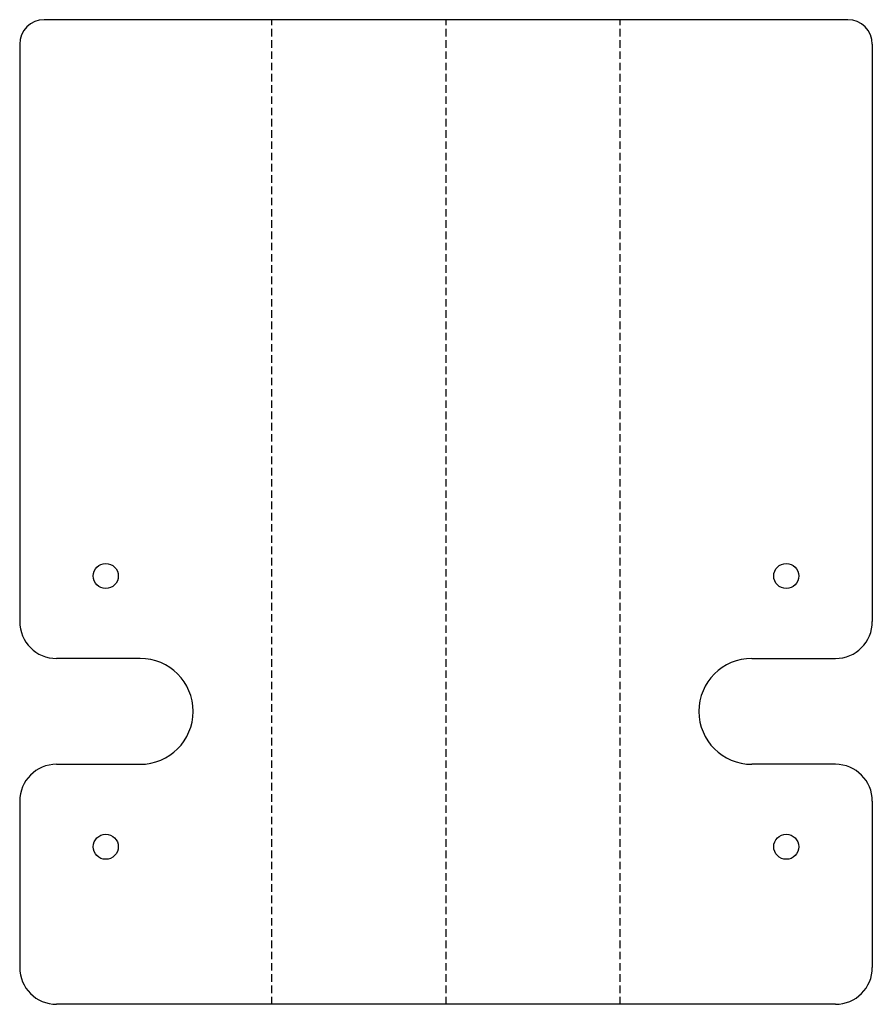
# Model space of a CAD drawing. Header units: millimetres. Extents: x 0 to 347, y 0 to 400.
import ezdxf

# ---------------------------------------------------------------- set-up
doc = ezdxf.new("R2010")
doc.units = ezdxf.units.MM
doc.linetypes.add('SLD-Kesik', pattern=[4.572, 3.048, -1.524])
doc.linetypes.add('SLD-Sürekli', pattern=[0])

msp = doc.modelspace()

# ---------------------------------------------------------------- linework, layer by layer
at = {"color": 7, "linetype": 'SLD-Sürekli', "lineweight": 25}
for p, q in [((337, 400.4), (10.4, 400.4)), ((0.4, 390.4), (0.4, 155.9)), ((347, 390.4), (347, 155.9)), ((49.4, 140.9), (15.4, 140.9)), ((298, 140.9), (332, 140.9)), ((15.4, 97.9), (49.4, 97.9)), ((332, 97.9), (298, 97.9)), ((0.4, 82.9), (0.4, 15.4)), ((347, 82.9), (347, 15.4)), ((332, 0.4), (15.4, 0.4))]:
    msp.add_line(p, q, dxfattribs=at)
at = {"color": 7, "linetype": 'SLD-Kesik'}
for p, q in [((102.89, 0.4), (102.89, 400.4)), ((173.7, 0.4), (173.7, 400.4)), ((244.51, 0.4), (244.51, 400.4))]:
    msp.add_line(p, q, dxfattribs=at)
at = {"color": 7, "linetype": 'SLD-Sürekli', "lineweight": 25}
for centre in [(35.4, 174.4), (312, 174.4), (35.4, 64.4), (312, 64.4)]:
    msp.add_circle(centre, 5.1, dxfattribs=at)
for centre, radius, start, end in [((10.4, 390.4), 10, 90, 180), ((337, 390.4), 10, 0, 90), ((15.4, 155.9), 15, 180, 270), ((332, 155.9), 15, 270, 0), ((49.4, 119.4), 21.5, 270, 90), ((298, 119.4), 21.5, 90, 270), ((15.4, 82.9), 15, 90, 180), ((332, 82.9), 15, 0, 90), ((15.4, 15.4), 15, 180, 270), ((332, 15.4), 15, 270, 0)]:
    msp.add_arc(centre, radius, start, end, dxfattribs=at)

doc.saveas('drawing.dxf')
